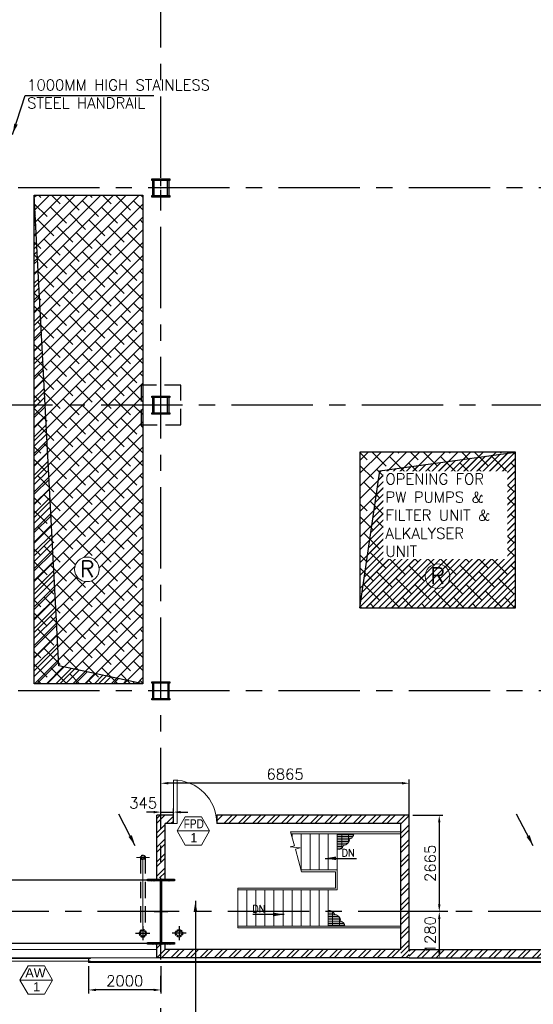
# Model space of a CAD drawing. Header units: inches. Extents: x 306235 to 1392759, y -66369 to 421098.
# Tile 13 of 91: x 357087 to 371286, y -52341 to -25127. Entities that reach past the tile are written whole.
import ezdxf
from ezdxf.enums import TextEntityAlignment as Align

# ---------------------------------------------------------------- set-up
doc = ezdxf.new("R2010")
doc.units = ezdxf.units.IN
doc.header["$LTSCALE"] = 1800
doc.header["$MEASUREMENT"] = 0
for name, pattern in [('CENTER', [2, 1.25, -0.25, 0.25, -0.25]), ('CENTER2', [1.125, 0.75, -0.125, 0.125, -0.125]), ('DASHED', [0.75, 0.5, -0.25]), ('HIDDEN', [0.375, 0.25, -0.125]), ('HIDDEN2', [0.1875, 0.125, -0.0625])]:
    doc.linetypes.add(name, pattern=pattern)
doc.layers.get('0').update_dxf_attribs({"color": 253, "lineweight": 9})
for name, color, linetype, lineweight in [('2CON', 1, 'Continuous', 13), ('7', 8, 'CENTER', 13), ('A-CHEQUERED PLATE HATCH', 252, 'Continuous', 9), ('A-DOOR', 31, 'Continuous', 9), ('A-WIN TAG', 3, 'Continuous', 13), ('A-WIN TAG TEXT', 3, 'Continuous', 13), ('CLAD-1', 3, 'Continuous', 15), ('CONCRETE', 145, 'Continuous', 18), ('DRAIN', 251, 'DASHED', 25), ('LEADER', 4, 'Continuous', 15), ('STAIR', 2, 'Continuous', 18), ('STEEL', 231, 'Continuous', 18), ('TAG', 4, 'Continuous', 15), ('WALL HATCH', 251, 'Continuous', 13), ('WIN', 31, 'Continuous', 13)]:
    doc.layers.add(name, color=color, linetype=linetype, lineweight=lineweight)
for name, color, linetype in [('AUX COL', 1, 'Continuous'), ('BRACING', 1, 'HIDDEN'), ('CEN', 2, 'CENTER'), ('COL', 1, 'Continuous'), ('DIM', 4, 'Continuous'), ('GRID', 251, 'CENTER'), ('OPENING', 40, 'Continuous'), ('RAIN WATER', 6, 'Continuous'), ('TEXT', 3, 'Continuous'), ('WALL', 6, 'Continuous'), ('WALL1', 6, 'Continuous')]:
    doc.layers.add(name, color=color, linetype=linetype)
doc.styles.add('ROAMNS', font='ROMANS.shx')
doc.styles.add('ROMANC', font='ROMANC.SHX')
doc.styles.add('ROMANS', font='romans.shx')
doc.styles.get("Standard").update_dxf_attribs({"font": 'arial.ttf'})
doc.linetypes.add('FENCELINE1', pattern='A,0.25,-0.1,[133,ltypeshp.shx,S=0.1,R=0,X=-0.1,Y=0],-0.1,1', length=1.45)
doc.dimstyles.new('270-TA-100', dxfattribs={"dimscale": 150, "dimtxt": 400, "dimasz": 2, "dimexe": 0.75, "dimexo": 1, "dimgap": 1, "dimtad": 1, "dimdec": 0, "dimzin": 12, "dimdsep": 46, "dimtxsty": 'ROMANS', "dimcen": 0, "dimclrd": 256, "dimclre": 256, "dimclrt": 6, "dimadec": 1, "dimazin": 3, "dimtfac": 1, "dimtdec": 0, "dimtix": 1, "dimtmove": 2, "dimatfit": 0, "dimfxl": 1.25, "dimarcsym": 2})
doc.dimstyles.new('DIM INT 1', dxfattribs={"dimtxt": 300, "dimasz": 200, "dimexe": 100, "dimexo": 100, "dimgap": 100, "dimtad": 1, "dimdec": 0, "dimzin": 13, "dimdsep": 46, "dimlunit": 5, "dimtxsty": 'ROAMNS', "dimblk1": 'CLOSEDBLANK', "dimcen": 0.09, "dimclrd": 9, "dimclre": 9, "dimclrt": 4, "dimadec": 0, "dimazin": 0, "dimtfac": 1, "dimtdec": 0, "dimtix": 1, "dimtmove": 2, "dimatfit": 3, "dimfxl": 1, "dimtolj": 1, "dimtzin": 13, "dimarcsym": 0})
doc.dimstyles.get("Standard").update_dxf_attribs({"dimtxt": 0.18, "dimasz": 0.18, "dimexe": 0.18, "dimexo": 0.0625, "dimgap": 0.09, "dimtad": 0, "dimtih": 1, "dimtoh": 1, "dimdec": 4, "dimzin": 0, "dimdsep": 46, "dimtxsty": 'Standard', "dimcen": 0.09, "dimadec": 0, "dimazin": 0, "dimtfac": 1, "dimtdec": 4, "dimtofl": 0, "dimtmove": 0, "dimatfit": 3, "dimfxl": 1, "dimtolj": 1, "dimtzin": 0, "dimarcsym": 0})
doc.dimstyles.new('USER175', dxfattribs={"dimscale": 175, "dimtxt": 2, "dimasz": 1.75, "dimexe": 0, "dimexo": 0, "dimgap": 0.5, "dimtad": 1, "dimdec": 0, "dimzin": 0, "dimdsep": 46, "dimtxsty": 'ROMANS', "dimcen": 0, "dimclrd": 4, "dimclre": 4, "dimclrt": 4, "dimadec": 0, "dimazin": 0, "dimtfac": 0.09, "dimtdec": 0, "dimtix": 1, "dimtofl": 0, "dimtmove": 0, "dimatfit": 3, "dimfxl": 1, "dimtolj": 1, "dimtzin": 0, "dimarcsym": 0})
pattern_1 = [(225, (-210222.1, -144504), (176.7767, -176.7767), []), (315, (-210222.1, -144504), (530.33009, -176.7767), [625, -375])]
pattern_2 = [(45, (-87722.11, -144504), (-88.388348, 88.388348), [])]

# ---------------------------------------------------------------- blocks, each defined once
blk = doc.blocks.new('A-ROW COLUMN')
at = {"layer": 'COL'}
h = blk.add_hatch(dxfattribs=at)
h.set_pattern_fill('ANSI31', color=256, scale=200, style=0)
h.set_pattern_definition([(45, (165226.353, 18853.894), (-17.67767, 17.67767), [])])
h.paths.add_polyline_path([(180799, 40890), (181539, 40890), (181539, 40840), (180799, 40840)])
h.paths.add_polyline_path([(181153, 42590), (181185, 42590), (181185, 40890), (181153, 40890)])
h.paths.add_polyline_path([(180799, 42640), (181539, 42640), (181539, 42590), (180799, 42590)])
blk.add_line((181169, 40840), (181169, 42640))
at = {"layer": 'CEN'}
for p, q in [((181169, 40840), (181169, 42640)), ((180977, 41740), (181360, 41740))]:
    blk.add_line(p, q, dxfattribs=at)
at = {"layer": 'COL'}
for points in [[(180799, 42640), (181539, 42640), (181539, 42590), (180799, 42590)], [(181153, 42590), (181185, 42590), (181185, 40890), (181153, 40890)], [(180799, 40890), (181539, 40890), (181539, 40840), (180799, 40840)]]:
    blk.add_lwpolyline(points, close=True, dxfattribs=at)
blk = doc.blocks.new('AUX COLUMNS')
at = {"color": 2, "linetype": 'CENTER2', "ltscale": 0.15}
for p, q in [((-195038, 65665), (-195038, 66165)), ((-194813, 65915), (-195263, 65915)), ((-195038, 59665), (-195038, 60165)), ((-194813, 59915), (-195263, 59915)), ((-195038, 51765), (-195038, 52265)), ((-194813, 52015), (-195263, 52015))]:
    blk.add_line(p, q, dxfattribs=at)
at = {"layer": 'AUX COL'}
for p, q in [((-195263, 65705), (-195263, 66125)), ((-195223, 65705), (-195223, 66125)), ((-194853, 65705), (-194853, 66125)), ((-194813, 65705), (-194813, 66125)), ((-195263, 59705), (-195263, 60125)), ((-195223, 59705), (-195223, 60125)), ((-194853, 59705), (-194853, 60125)), ((-194813, 59705), (-194813, 60125)), ((-195263, 51801), (-195263, 52229)), ((-195235, 51801), (-195235, 52229)), ((-194841, 51801), (-194841, 52229)), ((-194813, 51801), (-194813, 52229))]:
    blk.add_line(p, q, dxfattribs=at)
for points in [[(-195288, 66165), (-194788, 66165), (-194788, 66125), (-195288, 66125)], [(-195288, 65705), (-194788, 65705), (-194788, 65665), (-195288, 65665)], [(-195288, 60165), (-194788, 60165), (-194788, 60125), (-195288, 60125)], [(-195288, 59705), (-194788, 59705), (-194788, 59665), (-195288, 59665)], [(-195288, 52265), (-194788, 52265), (-194788, 52229), (-195288, 52229)], [(-195288, 51801), (-194788, 51801), (-194788, 51765), (-195288, 51765)]]:
    blk.add_lwpolyline(points, close=True, dxfattribs=at)
at = {"layer": 'GRID'}
for p, q in [((-171538, 65915), (-242038, 65915)), ((-136838, 59915), (-243038, 59915)), ((-171538, 52015), (-242038, 52015))]:
    blk.add_line(p, q, dxfattribs=at)
blk = doc.blocks.new('*D446')
at = {"layer": 'Defpoints', "color": 0, "transparency": 16777216}
for p in [(360992, -46231), (360992, -47263), (367857, -47263)]:
    blk.add_point(p, dxfattribs=at)
at = {"layer": 'DIM', "color": 9, "lineweight": -2, "transparency": 16777216}
for p, q in [((360992, -47163), (360992, -46131)), ((367657, -46231), (361192, -46231)), ((367857, -47163), (367857, -46131))]:
    blk.add_line(p, q, dxfattribs=at)
at = {"layer": 'DIM', "color": 9, "transparency": 16777216}
for points in [[(361192, -46197), (361192, -46264), (360992, -46231)], [(367657, -46197), (367657, -46264), (367857, -46231)]]:
    blk.add_solid(points, dxfattribs=at)
at = {"layer": 'DIM', "color": 4, "transparency": 16777216, "insert": (364424, -45981), "char_height": 300, "attachment_point": 5, "style": 'ROAMNS'}
blk.add_mtext('\\A1;6865', dxfattribs=at)
blk = doc.blocks.new('_ClosedBlank')
at = {"color": 0, "linetype": 'ByBlock', "lineweight": -2}
for p, q in [((-1, 0.17), (0, 0)), ((-1, 0.17), (-1, -0.17)), ((0, 0), (-1, -0.17))]:
    blk.add_line(p, q, dxfattribs=at)
blk = doc.blocks.new('*D447')
at = {"layer": 'Defpoints', "color": 0, "transparency": 16777216}
for p in [(367857, -47114), (368686, -49779), (369026, -49779)]:
    blk.add_point(p, dxfattribs=at)
at = {"layer": 'DIM', "color": 9, "lineweight": -2, "transparency": 16777216}
for p, q in [((367957, -47114), (368786, -47114)), ((368686, -47314), (368686, -49579)), ((368926, -49779), (368586, -49779))]:
    blk.add_line(p, q, dxfattribs=at)
at = {"layer": 'DIM', "color": 9, "transparency": 16777216}
for points in [[(368653, -47314), (368720, -47314), (368686, -47114)], [(368653, -49579), (368720, -49579), (368686, -49779)]]:
    blk.add_solid(points, dxfattribs=at)
at = {"layer": 'DIM', "color": 4, "transparency": 16777216, "insert": (368436, -48446), "char_height": 300, "attachment_point": 5, "rotation": 90, "style": 'ROAMNS'}
blk.add_mtext('\\A1;2665', dxfattribs=at)
blk = doc.blocks.new('*D448')
at = {"layer": 'Defpoints', "color": 0, "transparency": 16777216}
for p in [(369026, -49779), (367857, -51059), (368686, -51059)]:
    blk.add_point(p, dxfattribs=at)
at = {"layer": 'DIM', "color": 9, "lineweight": -2, "transparency": 16777216}
for p, q in [((368926, -49779), (368586, -49779)), ((368686, -49979), (368686, -50859)), ((367957, -51059), (368786, -51059))]:
    blk.add_line(p, q, dxfattribs=at)
at = {"layer": 'DIM', "color": 9, "transparency": 16777216}
for points in [[(368653, -49979), (368720, -49979), (368686, -49779)], [(368653, -50859), (368720, -50859), (368686, -51059)]]:
    blk.add_solid(points, dxfattribs=at)
at = {"layer": 'DIM', "color": 4, "transparency": 16777216, "insert": (368436, -50419), "char_height": 300, "attachment_point": 5, "rotation": 90, "style": 'ROAMNS'}
blk.add_mtext('\\A1;1280', dxfattribs=at)
blk = doc.blocks.new('M_Door Single - 1200 x 2100mm D1-Level 1')
at = {"layer": 'A-DOOR'}
for p, q in [((500, 115), (500, 1315)), ((600, 1315), (500, 1315)), ((600, 115), (600, 1315)), ((600, 115), (500, 115))]:
    blk.add_line(p, q, dxfattribs=at)
blk.add_arc((600, 115), 1200, 90, 180, dxfattribs=at)
blk = doc.blocks.new('STAIR AT A-ROW SC-01 ENCLOSER')
at = {"layer": 'WALL HATCH'}
h = blk.add_hatch(dxfattribs=at)
h.set_pattern_fill('ANSI32', color=256, scale=750, style=0)
h.set_pattern_definition([(45, (-486713.83, 95197.87), (-198.87378, 198.87378), []), (45, (-486581.25, 95197.87), (-198.87378, 198.87378), [])])
h.paths.add_polyline_path([(1545, 2665), (1545, 2435), (6635, 2435), (6635, -1280), (6865, -1280), (6865, 2665)])
h.paths.add_polyline_path([(345, 2435), (345, 2665), (-115, 2665), (-115, 929), (115, 929), (115, 2435)])
h = blk.add_hatch(dxfattribs=at)
h.set_pattern_fill('ANSI32', color=256, scale=750, style=0)
h.set_pattern_definition([(45, (-486843.83, 95197.87), (-198.87378, 198.87378), []), (45, (-486711.25, 95197.87), (-198.87378, 198.87378), [])])
h.paths.add_polyline_path([(115, -1050), (115, -900), (-115, -900), (-115, -1280), (6865, -1280), (6865, -1050), (6635, -1050), (6635, -1050)])
at = {"layer": 'WALL'}
for p, q in [((345, 2665), (-115, 2665)), ((-115, 900), (-115, 2665)), ((6865, 2665), (1545, 2665)), ((1545, 2665), (1545, 2435)), ((6865, -1050), (6865, 2665)), ((345, 2435), (115, 2435)), ((115, 900), (115, 2435)), ((6635, 2435), (1545, 2435)), ((6635, -1050), (6635, 2435))]:
    blk.add_line(p, q, dxfattribs=at)
at = {"layer": 'WALL', "flags": 128}
blk.add_lwpolyline([(345, 2435), (345, 2665)], dxfattribs=at)
at = {"layer": 'WALL1'}
for p, q in [((-115, -1280), (-115, -900)), ((115, -1050), (115, -900)), ((6635, -1050), (115, -1050)), ((6865, -1280), (-115, -1280))]:
    blk.add_line(p, q, dxfattribs=at)
blk = doc.blocks.new('*D477')
at = {"layer": 'Defpoints', "color": 0, "transparency": 16777216}
for p in [(361336, -47029), (360992, -47259), (361336, -47263)]:
    blk.add_point(p, dxfattribs=at)
at = {"layer": 'DIM', "color": 9, "lineweight": -2, "transparency": 16777216}
for p, q in [((360792, -47029), (360592, -47029)), ((360992, -47159), (360992, -46929)), ((360992, -47029), (361336, -47029)), ((361336, -47163), (361336, -46929)), ((361536, -47029), (361736, -47029))]:
    blk.add_line(p, q, dxfattribs=at)
at = {"layer": 'DIM', "color": 9, "transparency": 16777216}
for points in [[(360792, -46996), (360792, -47063), (360992, -47029)], [(361536, -46996), (361536, -47063), (361336, -47029)]]:
    blk.add_solid(points, dxfattribs=at)
at = {"layer": 'DIM', "color": 4, "transparency": 16777216, "insert": (360501, -46779), "char_height": 300, "attachment_point": 5, "style": 'ROAMNS'}
blk.add_mtext('\\A1;345', dxfattribs=at)
blk = doc.blocks.new('*D708')
at = {"layer": 'Defpoints', "color": 0, "transparency": 16777216}
for p in [(358992, -51187), (360992, -51187), (358992, -51944)]:
    blk.add_point(p, dxfattribs=at)
at = {"layer": 'DIM', "color": 9, "lineweight": -2, "transparency": 16777216}
for p, q in [((358992, -51287), (358992, -52044)), ((360992, -51287), (360992, -52044)), ((360792, -51944), (359192, -51944))]:
    blk.add_line(p, q, dxfattribs=at)
at = {"layer": 'DIM', "color": 9, "transparency": 16777216}
for points in [[(359192, -51911), (359192, -51977), (358992, -51944)], [(360792, -51911), (360792, -51977), (360992, -51944)]]:
    blk.add_solid(points, dxfattribs=at)
at = {"layer": 'DIM', "color": 4, "transparency": 16777216, "insert": (359992, -51694), "char_height": 300, "attachment_point": 5, "style": 'ROAMNS'}
blk.add_mtext('\\A1;2000', dxfattribs=at)
blk = doc.blocks.new('A$C3B1115A1')
at = {"layer": 'STEEL'}
for p, q in [((-270, -91), (-320, -91)), ((-320, -91), (-320, -191)), ((-320, -191), (-270, -191))]:
    blk.add_line(p, q, dxfattribs=at)
blk.add_lwpolyline([(-270, -191), (-270, -183, 0.397434), (-272, -180), (-307, -177, -0.397434), (-310, -174), (-310, -109, -0.397434), (-307, -106), (-272, -103, 0.397434), (-270, -100), (-270, -91)], format="xyb", dxfattribs=at)
blk = doc.blocks.new('RWDP')
at = {"layer": 'RAIN WATER', "linetype": 'CENTER2', "ltscale": 0.05}
for p, q in [((500, -400), (500, -800)), ((700, -600), (300, -600))]:
    blk.add_line(p, q, dxfattribs=at)
at = {"layer": 'RAIN WATER', "linetype": 'HIDDEN2', "ltscale": 0.25}
blk.add_circle((500, -600), 100, dxfattribs=at)
at = {"layer": 'RAIN WATER', "ltscale": 0.25}
blk.add_circle((500, -600), 75, dxfattribs=at)
blk = doc.blocks.new('STAIR AT A-ROW 17.00M')
at = {"layer": 'STAIR'}
h = blk.add_hatch(dxfattribs=at)
h.set_pattern_fill('GRATE', color=256, scale=1500, style=0)
h.set_pattern_definition([(0, (-137448.487, -31294.633), (0, 46.875), []), (90, (-137448.49, -31294.63), (-187.5, 1e-14), [])])
h.paths.add_polyline_path([(-917, -259, 0.269537), (-806, -119), (-1265, -119), (-1265, -549, 0.388318), (-1092, -447, 0.326637)])
h = blk.add_hatch(dxfattribs=at)
h.set_pattern_fill('GRATE', color=256, scale=1500, style=0)
h.set_pattern_definition([(0, (-137698.487, 28505.11), (0, -46.875), []), (270, (-137698.49, 28505.11), (-187.5, -1e-14), [])])
h.paths.add_polyline_path([(-1167, -2531, -0.269537), (-1056, -2670), (-1515, -2670), (-1515, -2241, -0.388318), (-1342, -2343, -0.326637)])
for p, q in [((-1265, -119), (-2542, -119)), ((495, -119), (-1265, -119)), ((-1265, -2670), (-4015, -2670)), ((495, -2670), (-1265, -2670))]:
    blk.add_line(p, q, dxfattribs=at)
for points in [[(-2251, -1169), (-2422, -540), (-2294, -510), (-2563, -484), (-2444, -451), (-2557, -69)], [(-2515, -119), (-2515, -210)], [(-2265, -119), (-2265, -1119)], [(-2015, -119), (-2015, -1119)], [(-1765, -119), (-1765, -1119)], [(-1515, -119), (-1515, -1119)], [(-1265, -119), (-1265, -1670)], [(495, -119), (495, -2670)], [(-2265, -1119), (-1265, -1119)], [(-4015, -1620), (-4015, -2720)], [(-4015, -1670), (-1265, -1670)], [(-3765, -1670), (-3765, -2670)], [(-3515, -1670), (-3515, -2670)], [(-3265, -1670), (-3265, -2670)], [(-3015, -1670), (-3015, -2670)], [(-2765, -1670), (-2765, -2670)], [(-2515, -2670), (-2515, -1670)], [(-2265, -2670), (-2265, -1670)], [(-2015, -2670), (-2015, -1670)], [(-1765, -2670), (-1765, -1670)], [(-1515, -2670), (-1515, -1670)]]:
    blk.add_lwpolyline(points, dxfattribs=at)
at = {"layer": 'STAIR', "linetype": 'FENCELINE1', "ltscale": 0.25}
for points in [[(-2557, -69), (495, -69)], [(-2251, -1169), (-1315, -1169), (-1315, -1620), (-4015, -1620)], [(495, -2720), (-1265, -2720), (-4015, -2720)]]:
    blk.add_lwpolyline(points, dxfattribs=at)
at = {"layer": 'STAIR'}
for centre, radius, start, end in [((-1133, -233), 217, 280.8052, 353.161), ((-982, -93), 178, 291.2949, 351.6342), ((-1234, -403), 149, 258.1134, 343.0018), ((-1484, -2386), 149, 16.9982, 101.8866), ((-1383, -2557), 217, 6.839, 79.1948), ((-1232, -2696), 178, 8.3658, 68.7051)]:
    blk.add_arc(centre, radius, start, end, dxfattribs=at)
at = {"layer": 'TEXT', "style": 'ROMANC'}
for p in [(-1148, -744), (-3618, -2295)]:
    blk.add_text('DN', height=200, dxfattribs=at).set_placement(p)
at = {"layer": 'DIM'}
for points in [[(-1602, -798), (-737, -798)], [(-2736, -2349), (-3600, -2349)]]:
    blk.add_leader(points, dimstyle='USER175', dxfattribs=at)

msp = doc.modelspace()

# ---------------------------------------------------------------- hatches: boundary and pattern name
at = {"layer": 'A-CHEQUERED PLATE HATCH', "linetype": 'Continuous'}
h = msp.add_hatch(dxfattribs=at)
h.set_pattern_fill('ANSI38', color=256, scale=2000, angle=180, style=0)
h.set_pattern_definition(pattern_1)
edge = h.paths.add_edge_path()
edge.add_arc((358946, -40319.6), 339.7, 0, 360)
h.paths.add_polyline_path([(357491.6, -29978.7), (360491.6, -29978.7), (360491.6, -43478.7), (357491.6, -43478.7)])
h = msp.add_hatch(dxfattribs=at)
h.set_pattern_fill('ANSI38', color=256, scale=2000, angle=180, style=0)
h.set_pattern_definition(pattern_1)
edge = h.paths.add_edge_path()
edge.add_arc((368636.9, -40510.2), 339.7, 0, 360)
h.paths.add_polyline_path([(366491.6, -41378.7), (370791.6, -41378.7), (370791.6, -37078.7), (366491.6, -37078.7)])
at = {"layer": 'OPENING'}
h = msp.add_hatch(dxfattribs=at)
h.set_pattern_fill('ANSI31', color=8, scale=1500, style=0)
h.set_pattern_definition([(45, (-199695.79, -122376.3), (-132.58252, 132.58252), [])])
h.paths.add_polyline_path([(357491.6, -29978.7), (357491.6, -35978.7), (357806, -35978.7)])
h.paths.add_polyline_path([(357806, -35978.7), (357491.6, -35978.7), (357491.6, -43478.7), (360491.6, -43478.7), (358173.3, -42985.9)])
h = msp.add_hatch(dxfattribs=at)
h.set_pattern_fill('ANSI31', color=8, scale=1000, style=0)
h.set_pattern_definition(pattern_2)
h.paths.add_polyline_path([(367042.7, -37596), (366491.6, -41378.7), (370791.6, -41378.7), (370791.6, -37078.7)])
h = msp.add_hatch(dxfattribs=at)
h.set_pattern_fill('ANSI31', color=8, scale=1000, style=0)
h.set_pattern_definition(pattern_2)
h.paths.add_polyline_path([(370791.6, -37078.7), (367042.7, -37596), (366491.6, -41378.7), (370791.6, -41378.7)])
at = {"layer": 'WALL HATCH'}
h = msp.add_hatch(dxfattribs=at)
h.set_pattern_fill('ANSI32', color=256, scale=750, style=0)
h.set_pattern_definition([(45, (-87722.1, -144504), (-198.87378, 198.87378), []), (45, (-87589.52, -144504), (-198.87378, 198.87378), [])])
h.paths.add_polyline_path([(372106.6, -50678.7), (371876.6, -50678.7), (371876.6, -50828.7), (367856.6, -50828.7), (367856.6, -51058.7), (372106.6, -51058.7)])

# ---------------------------------------------------------------- linework, layer by layer
at = {"layer": '2CON'}
for p, q in [((362338.6, -47549.6), (361438.6, -47549.6)), ((357993.8, -51670), (357093.8, -51670))]:
    msp.add_line(p, q, dxfattribs=at)
at = {"layer": '7'}
msp.add_line((360491.6, -50571.3), (360491.6, -48143.1), dxfattribs=at)
at = {"layer": '7', "ltscale": 0.5}
msp.add_line((360314.8, -48278.7), (360671.7, -48278.7), dxfattribs=at)
at = {"layer": 'A-WIN TAG'}
for points in [[(361663.6, -47159.9), (361438.6, -47549.6), (361663.6, -47939.3), (362113.6, -47939.3), (362338.6, -47549.6), (362113.6, -47159.9)], [(357318.8, -51280.3), (357093.8, -51670), (357318.8, -52059.7), (357768.8, -52059.7), (357993.8, -51670), (357768.8, -51280.3)]]:
    msp.add_lwpolyline(points, close=True, dxfattribs=at)
at = {"layer": 'BRACING', "const_width": 40}
for points in [[(349361.6, -48903.7), (360621.6, -48903.7)], [(349361.6, -50653.7), (360621.6, -50653.7)]]:
    msp.add_lwpolyline(points, dxfattribs=at)
at = {"layer": 'CLAD-1'}
msp.add_line((358991.6, -51158.7), (358991.6, -51186.7), dxfattribs=at)
at = {"layer": 'CLAD-1', "flags": 128}
for points in [[(373491.6, -51158.7), (358991.6, -51158.7)], [(373491.6, -51186.7), (358991.6, -51186.7)]]:
    msp.add_lwpolyline(points, dxfattribs=at)
at = {"layer": 'COL', "linetype": 'HIDDEN'}
msp.add_lwpolyline([(360441.6, -36328.7), (361541.6, -36328.7), (361541.6, -35228.7), (360441.6, -35228.7)], close=True, dxfattribs=at)
at = {"layer": 'CONCRETE'}
for p, q in [((360876.6, -50828.7), (315446.6, -50828.7)), ((360876.6, -51058.7), (315216.6, -51058.7))]:
    msp.add_line(p, q, dxfattribs=at)
at = {"layer": 'DRAIN', "color": 4, "linetype": 'HIDDEN'}
for p, q in [((360429.1, -48278.7), (360429.1, -50301.3)), ((360554.1, -48278.7), (360554.1, -50300))]:
    msp.add_line(p, q, dxfattribs=at)
at = {"layer": 'GRID'}
for p, q in [((360991.6, -58299.5), (360991.6, -3278.7)), ((360991.6, -58299.5), (360991.6, -3278.7)), ((384491.6, -29778.7), (312991.6, -29778.7)), ((419191.6, -35778.7), (312991.6, -35778.7)), ((384491.6, -43678.7), (312991.6, -43678.7)), ((444291.6, -49778.7), (309191.6, -49778.7)), ((444291.6, -49778.7), (309191.6, -49778.7))]:
    msp.add_line(p, q, dxfattribs=at)
at = {"layer": 'OPENING'}
for p, q in [((367042.7, -37596), (370791.6, -37078.7)), ((366491.6, -41378.7), (367042.7, -37596))]:
    msp.add_line(p, q, dxfattribs=at)
for points in [[(357491.6, -29978.7), (360491.6, -29978.7), (360491.6, -43478.7), (357491.6, -43478.7)], [(366491.6, -41378.7), (370791.6, -41378.7), (370791.6, -37078.7), (366491.6, -37078.7)]]:
    msp.add_lwpolyline(points, close=True, dxfattribs=at)
msp.add_lwpolyline([(360491.6, -43478.7), (358173.3, -42985.9), (357491.6, -29978.7)], dxfattribs=at)
at = {"layer": 'RAIN WATER', "linetype": 'HIDDEN2', "ltscale": 0.25}
msp.add_circle((360491.6, -48278.7), 62.5, dxfattribs=at)
at = {"layer": 'RAIN WATER', "color": 6}
msp.add_circle((360491.6, -48278.7), 50, dxfattribs=at)
at = {"layer": 'TAG'}
for centre in [(358946, -40319.6), (368636.9, -40510.2)]:
    msp.add_circle(centre, 339.7, dxfattribs=at)
at = {"layer": 'WALL'}
for p, q in [((367856.6, -50828.7), (371876.6, -50828.7)), ((367856.6, -51058.7), (372106.6, -51058.7))]:
    msp.add_line(p, q, dxfattribs=at)
at = {"layer": 'WIN'}
for p, q in [((355991.6, -51071.2), (358991.6, -51071.2)), ((355991.6, -51146.2), (358991.6, -51146.2))]:
    msp.add_line(p, q, dxfattribs=at)

# ---------------------------------------------------------------- block references
at = {"layer": 'A-DOOR', "xscale": -1}
msp.add_blockref('M_Door Single - 1200 x 2100mm D1-Level 1', (361936.5, -47458.7), dxfattribs=at)
at = {"layer": 'COL'}
msp.add_blockref('A-ROW COLUMN', (179823.1, -91518.4), dxfattribs=at)
at = {"layer": 'RAIN WATER', "xscale": -1}
msp.add_blockref('RWDP', (360991.6, -49778.7), dxfattribs=at)
at = {"layer": 'RAIN WATER'}
msp.add_blockref('RWDP', (360991.6, -49778.7), dxfattribs=at)
at = {"layer": 'STEEL'}
msp.add_blockref('A$C3B1115A1', (359311.2, -50967.2), dxfattribs=at)
at = {"layer": 'WALL1'}
for name, p in [('STAIR AT A-ROW SC-01 ENCLOSER', (360991.6, -49778.7)), ('STAIR AT A-ROW 17.00M', (367131.6, -47508.4))]:
    msp.add_blockref(name, p, dxfattribs=at)

# ---------------------------------------------------------------- texts
at = {"layer": 'A-WIN TAG TEXT', "width": 0.8}
msp.add_text('FPD', height=250, dxfattribs=at).set_placement((361900, -47349.7), align=Align.MIDDLE)
at = {"layer": 'A-WIN TAG TEXT'}
for s, p in [('1', (361900.2, -47735.5)), ('AW', (357524.1, -51470.1)), ('1', (357555.4, -51855.9))]:
    msp.add_text(s, height=250, dxfattribs=at).set_placement(p, align=Align.MIDDLE)
at = {"layer": 'TAG', "style": 'ROMANS'}
for p in [(358752.1, -40530.8), (368443.1, -40721.4)]:
    msp.add_text('R', height=445.3, dxfattribs=at).set_placement(p)
at = {"layer": 'TEXT', "insert": (357294.2, -26779.9), "char_height": 300, "width": 6583.115, "attachment_point": 1, "style": 'ROMANS'}
msp.add_mtext('1000MM HIGH STAINLESS STEEL HANDRAIL ', dxfattribs=at)

# ---------------------------------------------------------------- dimensions: what is measured, and where the dimension line sits
at = {"layer": 'DIM'}
dim = msp.add_linear_dim(base=(360991.6, -46230.8), p1=(367856.6, -47263.4), p2=(360991.6, -47263.4), dimstyle='DIM INT 1', dxfattribs=at)
dim.commit()
dim.dimension.update_dxf_attribs({"geometry": '*D446', "text_midpoint": (364424.1, -45980.8)})
dim = msp.add_linear_dim(base=(361336.5, -47029.3), p1=(360991.6, -47259), p2=(361336.5, -47263.4), dimstyle='DIM INT 1', dxfattribs=at)
dim.commit()
dim.dimension.update_dxf_attribs({"geometry": '*D477', "text_midpoint": (360501.2, -46779.3), "dimtype": 160})
for base, p1, p2, picture, middle in [((368686.2, -49778.7), (367856.6, -47113.7), (369025.9, -49778.7), '*D447', (368436.2, -48446.2)), ((368686.2, -51058.7), (369025.9, -49778.7), (367856.6, -51058.7), '*D448', (368436.2, -50418.7))]:
    dim = msp.add_linear_dim(base=base, p1=p1, p2=p2, angle=90, dimstyle='DIM INT 1', dxfattribs=at)
    dim.commit()
    dim.dimension.update_dxf_attribs({"geometry": picture, "text_midpoint": middle})
dim = msp.add_linear_dim(base=(358991.6, -51943.9), p1=(360991.6, -51186.7), p2=(358991.6, -51186.7), dimstyle='DIM INT 1', override={"dimtmove": 0}, dxfattribs=at)
dim.commit()
dim.dimension.update_dxf_attribs({"geometry": '*D708', "text_midpoint": (359991.6, -51693.9)})

# ---------------------------------------------------------------- leaders
msp.add_leader([(361944.9, -49485.4), (361944.9, -54194.5), (367415.3, -54194.5)], dimstyle='Standard', override={"dimtxt": 350, "dimasz": 300, "dimexe": 0, "dimexo": 0, "dimgap": 100, "dimtad": 0, "dimtih": 0, "dimtoh": 0, "dimdec": 0, "dimtxsty": 'ROMANS', "dimcen": 0, "dimclrd": 9, "dimclre": 9, "dimclrt": 256, "dimtdec": 0, "dimtix": 1, "dimtofl": 1, "dimatfit": 0}, dxfattribs=at)
at = {"layer": 'LEADER'}
msp.add_leader([(356891.6, -28297.1), (357240.6, -27219.1), (360796.8, -27219.1)], dimstyle='270-TA-100', dxfattribs=at)
for points in [[(360280.6, -47956.5, -100), (359823.5, -47081.3, -100)], [(371280.6, -47956.5, -100), (370823.5, -47081.3, -100)]]:
    msp.add_leader(points, dimstyle='Standard', override={"dimtxt": 350, "dimasz": 300, "dimexe": 0, "dimexo": 0, "dimgap": 100, "dimtad": 0, "dimtih": 0, "dimtoh": 0, "dimdec": 0, "dimtxsty": 'ROMANS', "dimcen": 0, "dimclrd": 9, "dimclre": 9, "dimclrt": 256, "dimtdec": 0, "dimtix": 1, "dimtofl": 1, "dimatfit": 0}, dxfattribs=at)

# ---------------------------------------------------------------- next in the draw order: texts
at = {"layer": 'TEXT', "insert": (367198.1, -37672.7), "char_height": 300, "width": 3307.634, "attachment_point": 1, "style": 'ROMANS', "bg_fill": 3, "box_fill_scale": 1.2, "bg_fill_color": 256, "bg_fill_transparency": 0}
msp.add_mtext('OPENING FOR PW PUMPS & FILTER UNIT & ALKALYSER UNIT', dxfattribs=at)

# ---------------------------------------------------------------- next in the draw order: block references
at = {"layer": 'AUX COL'}
msp.add_blockref('AUX COLUMNS', (556029.4, -95693.7), dxfattribs=at)

doc.saveas('drawing.dxf')
